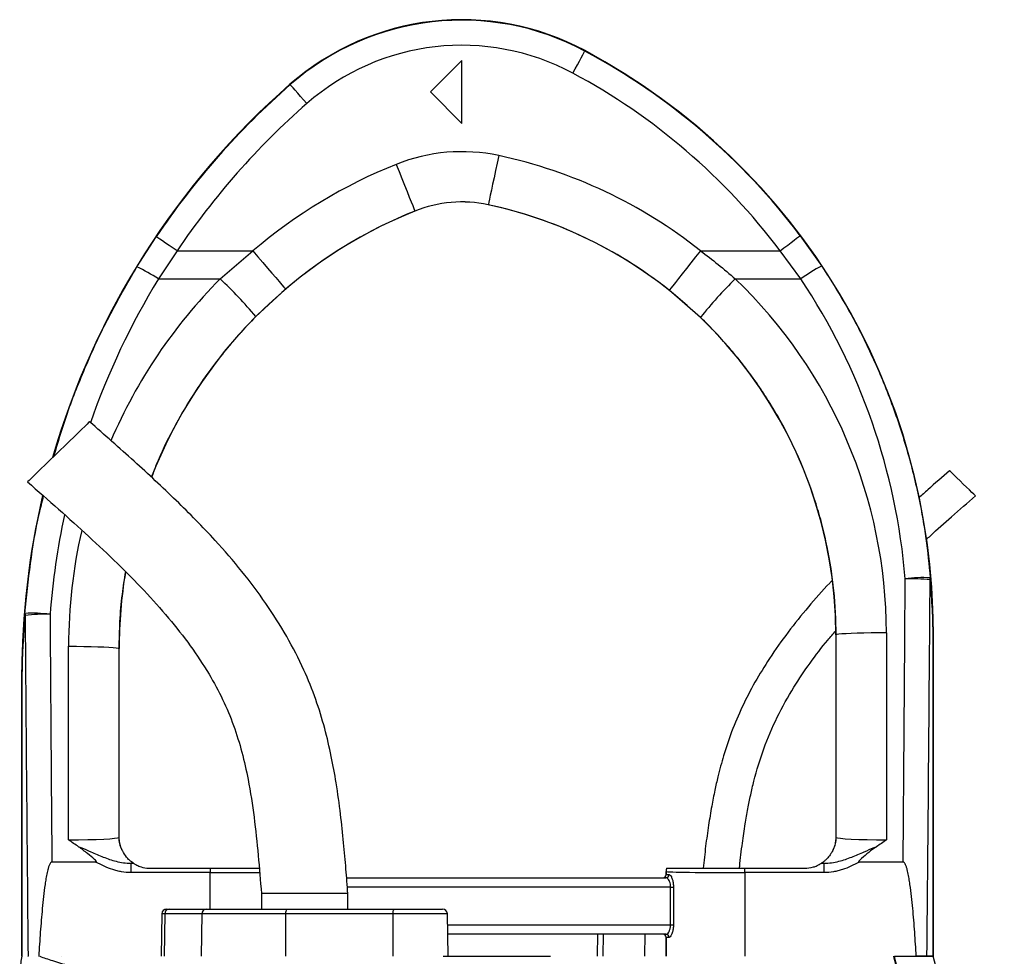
# Model space of a CAD drawing. Extents: x -35 to 1192, y 7 to 1887.
# Tile 14 of 14: x 781 to 1094, y 1589 to 1887. Entities that reach past the tile are written whole.
import ezdxf

# ---------------------------------------------------------------- set-up
doc = ezdxf.new("R2010")
doc.units = 0
doc.layers.get('0').update_dxf_attribs({"linetype": 'CONTINUOUS'})

msp = doc.modelspace()

# ---------------------------------------------------------------- linework, layer by layer
at = {"color": 7, "linetype": 'CONTINUOUS'}
for p, q in [((960.89, 1877.51), (960.96, 1877.64)), ((921.75, 1874.49), (911.75, 1864.49)), ((921.75, 1854.49), (921.75, 1874.49)), ((867.18, 1866.82), (867.08, 1866.94)), ((911.75, 1864.49), (921.75, 1854.49)), ((906.83, 1826.62), (906.84, 1826.6)), ((930.15, 1828.61), (930.15, 1828.6)), ((818.38, 1808.82), (824.53, 1818.43)), ((1029.4, 1818.77), (1036.25, 1809.11)), ((831.17, 1813.96), (825.21, 1805.02)), ((831.17, 1813.96), (855.3, 1813.96)), ((844.86, 1805.02), (855.3, 1813.96)), ((997.68, 1813.96), (1023.01, 1813.96)), ((1029.6, 1805.02), (1023.01, 1813.96)), ((825.21, 1805.02), (844.86, 1805.02)), ((1008.75, 1805.02), (1029.6, 1805.02)), ((865.65, 1801.76), (856.22, 1793.04)), ((997.68, 1792.76), (987.74, 1801.42)), ((1040.75, 1691.72), (1040.75, 1627.49)), ((1040.85, 1691.72), (1040.75, 1691.72)), ((1040.9, 1627.33), (1040.85, 1691.72)), ((1056.85, 1692.43), (1056.9, 1626.56)), ((1071.69, 1692.55), (1071.75, 1692.55)), ((1071.69, 1589.49), (1071.69, 1692.55)), ((1071.69, 1692.55), (1071.69, 1589.49)), ((1071.75, 1589.49), (1071.75, 1692.55)), ((796.59, 1626.56), (796.64, 1688.13)), ((812.64, 1687.41), (812.59, 1627.33)), ((812.64, 1687.41), (812.75, 1687.41)), ((812.75, 1627.49), (812.75, 1687.41)), ((781.75, 1678.83), (781.75, 1589.49)), ((781.81, 1678.83), (781.75, 1678.83)), ((781.81, 1678.83), (781.81, 1589.49)), ((781.81, 1589.49), (781.81, 1678.83)), ((812.59, 1627.33), (812.75, 1627.49)), ((1040.75, 1627.49), (1040.9, 1627.33)), ((805.36, 1619.49), (791.33, 1619.49)), ((816.41, 1619.1), (817.3, 1619.1)), ((816.41, 1619.1), (816.41, 1616.1)), ((822.75, 1617.49), (841.74, 1617.49)), ((841.74, 1617.49), (841.74, 1616.1)), ((986.75, 1616.49), (986.75, 1615.49)), ((986.76, 1616.48), (986.75, 1616.49)), ((986.76, 1615.49), (986.76, 1616.48)), ((1011.75, 1617.49), (1030.75, 1617.49)), ((1011.75, 1616.1), (1011.75, 1617.49)), ((1036.2, 1619.1), (1037.08, 1619.1)), ((1037.08, 1616.1), (1037.08, 1619.1)), ((1062.16, 1619.49), (1048.14, 1619.49)), ((841.74, 1616.1), (816.41, 1616.1)), ((841.74, 1604.49), (841.74, 1616.1)), ((885.11, 1614.49), (986.71, 1614.49)), ((986.75, 1615.49), (986.76, 1615.49)), ((986.76, 1615.49), (987.68, 1615.49)), ((1011.75, 1616.1), (1011.75, 1589.49)), ((1037.08, 1616.1), (1011.75, 1616.1)), ((988.19, 1611.49), (885.34, 1611.49)), ((988.19, 1611.49), (989.1, 1611.49)), ((988.19, 1599.49), (988.19, 1611.49)), ((989.1, 1611.49), (989.1, 1599.49)), ((858, 1609.49), (858, 1604.49)), ((871.75, 1609.49), (858, 1609.49)), ((885.5, 1609.49), (871.75, 1609.49)), ((885.5, 1604.49), (885.5, 1609.49)), ((827.84, 1604.49), (828.64, 1604.49)), ((828.64, 1604.49), (840.49, 1604.49)), ((840.49, 1604.49), (865.97, 1604.49)), ((865.97, 1604.49), (900.09, 1604.49)), ((900.09, 1604.49), (915.65, 1604.49)), ((826.34, 1603.01), (826.11, 1589.49)), ((827.23, 1603.01), (826.34, 1603.01)), ((827.23, 1603.01), (827.01, 1589.49)), ((839.08, 1603.01), (827.23, 1603.01)), ((839.08, 1603.01), (838.86, 1589.49)), ((865.71, 1603.01), (839.08, 1603.01)), ((865.71, 1603.01), (865.67, 1589.49)), ((899.83, 1603.01), (865.71, 1603.01)), ((899.83, 1603.01), (899.79, 1589.49)), ((917.15, 1603.01), (899.83, 1603.01)), ((917.39, 1589.49), (917.15, 1603.01)), ((917.22, 1599.49), (988.19, 1599.49)), ((988.19, 1599.49), (989.1, 1599.49)), ((986.71, 1596.49), (917.27, 1596.49)), ((964.89, 1596.49), (964.77, 1589.49)), ((966.69, 1596.49), (966.58, 1589.49)), ((980, 1596.49), (979.9, 1589.49)), ((986.75, 1595.49), (986.75, 1589.49)), ((986.76, 1595.49), (986.75, 1595.49)), ((986.76, 1589.49), (986.76, 1595.49)), ((987.68, 1595.49), (986.76, 1595.49)), ((783.73, 1589.49), (783.74, 1589.49)), ((787.16, 1589.49), (787.28, 1589.49)), ((794.26, 1589.49), (794.26, 1589.49)), ((915.81, 1589.49), (949.96, 1589.49)), ((1059.46, 1589.49), (1062.77, 1589.49)), ((1071.69, 1589.49), (1069.74, 1589.49)), ((1071.69, 1589.49), (1071.69, 1589.49))]:
    msp.add_line(p, q, dxfattribs=at)
at = {"color": 7, "linetype": 'CONTINUOUS', "flags": 128}
for points in [[(957.11, 1870.46), (957.84, 1871.82), (958.54, 1873.13), (959.19, 1874.34), (959.76, 1875.4), (960.23, 1876.28), (960.58, 1876.94), (960.81, 1877.35), (960.89, 1877.51)], [(872.45, 1860.81), (871.43, 1861.97), (870.45, 1863.09), (869.55, 1864.12), (868.75, 1865.03), (868.1, 1865.77), (867.6, 1866.34), (867.29, 1866.69), (867.18, 1866.82)], [(933.51, 1844.25), (932.99, 1841.83), (932.48, 1839.47), (932, 1837.22), (931.56, 1835.14), (931.16, 1833.28), (930.81, 1831.69), (930.54, 1830.4), (930.33, 1829.44), (930.2, 1828.84), (930.15, 1828.61)], [(900.87, 1841.46), (901.79, 1839.17), (902.69, 1836.92), (903.55, 1834.79), (904.34, 1832.82), (905.05, 1831.06), (905.66, 1829.54), (906.15, 1828.32), (906.52, 1827.41), (906.75, 1826.84), (906.83, 1826.62)], [(831.17, 1813.96), (829.89, 1814.82), (828.66, 1815.65), (827.52, 1816.42), (826.52, 1817.09), (825.69, 1817.65), (825.07, 1818.07), (824.68, 1818.33), (824.53, 1818.43)], [(1023.01, 1813.96), (1024.24, 1814.89), (1025.43, 1815.78), (1026.52, 1816.61), (1027.49, 1817.33), (1028.28, 1817.93), (1028.88, 1818.38), (1029.26, 1818.66), (1029.4, 1818.77)], [(855.3, 1813.96), (856.9, 1812.07), (858.46, 1810.23), (859.95, 1808.48), (861.32, 1806.86), (862.55, 1805.41), (863.61, 1804.17), (864.47, 1803.16), (865.1, 1802.41), (865.5, 1801.94), (865.65, 1801.76)], [(997.68, 1813.96), (996.15, 1812.02), (994.65, 1810.13), (993.22, 1808.33), (991.9, 1806.66), (990.72, 1805.17), (989.7, 1803.89), (988.88, 1802.86), (988.27, 1802.09), (987.89, 1801.61), (987.74, 1801.42)], [(803.31, 1759.57), (803.28, 1759.54), (803.03, 1759.29), (802.52, 1758.8), (801.79, 1758.09), (800.83, 1757.16), (799.68, 1756.05), (798.38, 1754.79), (796.94, 1753.39), (795.42, 1751.91), (793.84, 1750.39), (792.25, 1748.85), (790.69, 1747.34), (789.21, 1745.9), (787.83, 1744.56), (786.6, 1743.37), (785.55, 1742.35), (784.7, 1741.53), (784.08, 1740.92), (783.7, 1740.55), (783.57, 1740.43)], [(1085.19, 1736), (1085.06, 1736.12), (1084.67, 1736.49), (1084.07, 1737.08), (1083.27, 1737.86), (1082.33, 1738.76), (1081.32, 1739.75), (1080.28, 1740.75), (1079.3, 1741.7), (1078.43, 1742.55), (1077.72, 1743.24), (1077.22, 1743.72), (1076.96, 1743.97), (1076.93, 1744)], [(1056.85, 1692.43), (1054.38, 1692.42), (1051.96, 1692.39), (1049.66, 1692.35), (1047.54, 1692.29), (1045.64, 1692.22), (1044.01, 1692.13), (1042.69, 1692.04), (1041.71, 1691.94), (1041.09, 1691.83), (1040.85, 1691.72)], [(796.64, 1688.13), (799.12, 1688.12), (801.53, 1688.09), (803.83, 1688.05), (805.96, 1687.99), (807.86, 1687.91), (809.49, 1687.83), (810.81, 1687.73), (811.79, 1687.63), (812.4, 1687.52), (812.64, 1687.41)]]:
    msp.add_lwpolyline(points, dxfattribs=at)
at = {"color": 7, "linetype": 'CONTINUOUS'}
for centre, radius, start, end in [((921.75, 1804.49), 83, 61.8071, 131.1995), ((921.75, 1804.49), 82.85, 61.8071, 131.1995), ((921.75, 1804.49), 74.85, 61.8071, 131.1995), ((861.75, 1692.55), 209.85, 36.9744, 61.8071), ((861.75, 1692.55), 210, 0, 61.8071), ((861.75, 1692.55), 201.85, 36.9744, 61.8071), ((1031.75, 1678.83), 250, 131.1995, 163.8966), ((1031.75, 1678.83), 249.85, 131.1995, 146.0329), ((1031.75, 1678.83), 241.85, 131.1995, 146.0329), ((921.75, 1789.49), 56.01, 77.8776, 111.8839), ((900.75, 1691.72), 156.01, 51.5862, 77.8776), ((962.75, 1687.41), 166.01, 111.8839, 130.3355), ((921.75, 1789.49), 40.01, 77.8776, 111.8839), ((962.75, 1687.41), 150, 111.8839, 158.7279), ((962.75, 1687.41), 150.01, 111.8839, 130.3355), ((921.75, 1789.49), 40, 77.8776, 111.8839), ((900.75, 1691.72), 140.01, 51.5862, 77.8776), ((900.75, 1691.72), 140, 0, 77.8776), ((796.02, 1760.63), 53.13, 56.6669, 65.1067), ((1061.33, 1760.8), 54.43, 117.4439, 125.6683), ((751.39, 1705.01), 136.89, 40.0234, 46.9374), ((1107.33, 1704.84), 140.55, 134.5385, 141.2772), ((1031.75, 1678.83), 250, 166.7597, 180), ((962.75, 1687.41), 150, 170.6701, 180), ((1068.59, 1663.15), 46.82, 87.2992, 97.0737), ((1064.07, 1649.14), 60.48, 83.6577, 91.1732), ((1068.28, 1709.77), 2.52, 347.9961, 3.1363), ((785.15, 1651.82), 46.82, 83.1379, 92.9139), ((785, 1698.47), 2.23, 177.2529, 193.6076), ((789.54, 1637.2), 61.12, 88.871, 96.3023), ((820.59, 1627.33), 8, 180.0189, 209.1257), ((1032.9, 1627.33), 8, 330.8745, 359.981), ((822.75, 1627.49), 10, 236.7363, 236.9813), ((989.76, 1616.48), 3, 160.3652, 179.9807), ((1030.75, 1627.49), 10, 303.0187, 303.2637), ((985.76, 1615.49), 1, 270.0041, 0.0045), ((986.69, 1615.47), 0.982, 271.0981, 1.0562), ((827.84, 1602.99), 1.5, 90, 179), ((828.69, 1603.03), 1.46, 91.7957, 180.7681), ((840.54, 1603.03), 1.46, 91.7957, 180.7682), ((868.02, 1603.37), 2.33, 151.2671, 188.6911), ((902.13, 1603.37), 2.33, 151.2677, 188.6906), ((915.65, 1602.99), 1.5, 1, 90), ((985.76, 1595.49), 1, 359.9955, 89.9959), ((986.69, 1595.51), 0.982, 358.9438, 88.9019)]:
    msp.add_arc(centre, radius, start, end, dxfattribs=at)
for centre, major_axis, ratio, start_param, end_param in [((1031.75, 1679.38), (0, 241.75), 1, 1.024276, 1.233998), ((962.75, 1688), (0, 166.11), 1, 0.789084, 1.165564), ((900.75, 1692.31), (0, 156.1), 1, 4.71317, 5.519111), ((861.75, 1693.07), (0, 201.76), 1, 4.794455, 5.3006), ((1031.75, 1679.38), (0, 241.75), 1, 1.36019, 1.492437), ((962.75, 1688), (0, 166.11), 1, 1.346222, 1.570015), ((971.75, 1999.67), (0, 2056.47), 0.044737, 4.52645, 4.570871), ((971.75, 1999.31), (0, 2056.47), 0.048627, 4.511762, 4.570871), ((881.75, 1999.31), (0, 2056.47), 0.048627, 1.71787, 1.771423), ((881.75, 1999.67), (0, 2056.47), 0.044737, 1.71787, 1.756735), ((796.6, 1627.34), (16, 0.01), 0.048575, 4.712297, 6.265657), ((820.75, 1627.49), (5.66, 5.66), 0.999695, 2.356347, 2.357638), ((1032.75, 1627.49), (5.66, -5.66), 0.999695, 0.783955, 0.785246), ((1056.9, 1627.34), (16, -0.01), 0.048575, 3.15912, 4.712481), ((796.6, 1619.34), (24, 0), 0.017486, 5.683962, 5.749965), ((989.75, 1616.49), (-2.12, 2.12), 0.999695, 0.445606, 0.785246), ((1011.75, 1616.49), (25, 0), 0.01536, 3.159046, 4.712389), ((1056.9, 1619.34), (24, 0), 0.017486, 3.674813, 3.740816), ((841.74, 1616.49), (25, 0), 0.01536, 4.712389, 5.395497), ((985.75, 1615.49), (-1, 0), 0.999848, 1.570796, 3.141593), ((985.75, 1595.49), (1, 0), 0.999848, 0, 1.570796)]:
    msp.add_ellipse(centre, major_axis=major_axis, ratio=ratio, start_param=start_param, end_param=end_param, dxfattribs=at)
for points, knots in [([(997.68, 1813.96), (999.58, 1812.53), (1003.37, 1809.68), (1006.96, 1806.58), (1008.75, 1805.02)], [0, 0, 0, 0, 0.499417, 1, 1, 1, 1]), ([(791.96, 1748.56), (793.24, 1752.86), (796.09, 1762.35), (801.93, 1777.2), (809.27, 1793.12), (815.34, 1803.58), (818.38, 1808.82)], [0, 0, 0, 0, 0.203587, 0.450612, 0.724582, 1, 1, 1, 1]), ([(1036.25, 1809.11), (1039.11, 1804.6), (1044.85, 1795.58), (1052.11, 1781.26), (1058.39, 1766.34), (1063.52, 1750.84), (1067.13, 1736.12), (1069.55, 1722.45), (1070.38, 1714.1), (1070.8, 1709.91)], [0, 0, 0, 0, 0.150727, 0.301897, 0.453067, 0.607923, 0.762779, 0.881176, 1, 1, 1, 1]), ([(856.22, 1793.04), (854.37, 1791.12), (850.67, 1787.27), (845.49, 1781.11), (840.61, 1774.68), (835.25, 1766.75), (829.77, 1757.18), (825.43, 1748.42), (823.52, 1743.17), (823.03, 1741.82)], [0, 0, 0, 0, 0.1302587, 0.2605179, 0.392289, 0.5240601, 0.7271773, 0.9302947, 1, 1, 1, 1]), ([(1040.85, 1691.72), (1040.85, 1696.45), (1040.61, 1701.16), (1039.65, 1710.52), (1038.94, 1715.17), (1037.51, 1722.11), (1036.98, 1724.42), (1035.79, 1728.99), (1035.15, 1731.25), (1033.04, 1737.96), (1031.42, 1742.35), (1027.75, 1750.93), (1025.71, 1755.14), (1022.31, 1761.3), (1021.12, 1763.33), (1019.25, 1766.35), (1018.62, 1767.35), (1017.32, 1769.33), (1016.66, 1770.31), (1013.3, 1775.16), (1010.44, 1778.89), (1004.33, 1786.05), (1001.1, 1789.48), (997.68, 1792.76)], [0, 0, 0, 0, 0.125, 0.125, 0.25, 0.25, 0.3125, 0.3125, 0.375, 0.375, 0.5, 0.5, 0.625, 0.625, 0.6875, 0.6875, 0.71875, 0.71875, 0.75, 0.75, 0.875, 0.875, 1, 1, 1, 1]), ([(885.5, 1609.49), (885.3, 1612.06), (884.89, 1617.42), (884.17, 1625.82), (883.19, 1634.98), (881.91, 1644.17), (880.26, 1653.28), (878.18, 1662.17), (875.37, 1671.39), (871.41, 1681.22), (866.11, 1691.45), (859.47, 1701.93), (851.82, 1712.11), (842.33, 1723.08), (830.84, 1734.73), (817.39, 1747.19), (808.06, 1755.4), (803.31, 1759.57)], [0, 0, 0, 0, 0.043407, 0.090631, 0.142151, 0.198664, 0.246894, 0.298241, 0.3524, 0.409137, 0.476507, 0.546402, 0.617933, 0.690926, 0.790712, 0.893453, 1, 1, 1, 1]), ([(1076.93, 1744), (1074.63, 1741.98), (1071.36, 1739.12), (1068.12, 1736.23), (1067.16, 1735.37)], [0, 0, 0, 0, 0.704692, 1, 1, 1, 1]), ([(783.57, 1740.43), (786.87, 1737.53), (793.41, 1731.81), (802.99, 1723.21), (812.11, 1714.62), (820.64, 1706.01), (828.44, 1697.3), (835.4, 1688.46), (841.17, 1679.8), (845.77, 1671.31), (849.26, 1662.99), (851.89, 1654.43), (854.08, 1644.69), (855.75, 1633.72), (857, 1621.62), (857.67, 1613.52), (858, 1609.49)], [0, 0, 0, 0, 0.084023, 0.1662, 0.246111, 0.323427, 0.397904, 0.469469, 0.538288, 0.596654, 0.653835, 0.710577, 0.767575, 0.844652, 0.922573, 1, 1, 1, 1]), ([(782.77, 1698.58), (783.3, 1703.88), (784.35, 1714.5), (786.45, 1726.97), (788.22, 1734.04), (788.69, 1735.92)], [0, 0, 0, 0, 0.422546, 0.845963, 1, 1, 1, 1]), ([(1069.52, 1722.1), (1069.96, 1722.5), (1072.62, 1724.93), (1077.85, 1729.56), (1082.65, 1733.77), (1085.19, 1736)], [0, 0, 0, 0, 0.084458, 0.517235, 1, 1, 1, 1]), ([(814.7, 1711.89), (814.32, 1709.48), (813.5, 1704.22), (812.8, 1696.05), (812.69, 1690.29), (812.64, 1687.41)], [0, 0, 0, 0, 0.297727, 0.648863, 1, 1, 1, 1]), ([(1039.52, 1708.99), (1039.28, 1708.75), (1036.69, 1706.04), (1031.94, 1700.66), (1025.48, 1692.67), (1019.82, 1684.66), (1014.95, 1676.72), (1010.9, 1668.96), (1007.56, 1661.14), (1005.44, 1654.78), (1004.08, 1649.97), (1003.15, 1646.32), (1002.18, 1642.07), (1001.18, 1636.95), (1000.2, 1631), (999.29, 1624.42), (998.81, 1619.83), (998.56, 1617.49)], [0, 0, 0, 0, 0.010076, 0.109631, 0.209802, 0.310362, 0.396343, 0.482254, 0.56603, 0.644661, 0.678212, 0.712476, 0.75473, 0.805653, 0.865005, 0.931171, 1, 1, 1, 1]), ([(1071.69, 1692.55), (1071.68, 1692.87), (1071.68, 1693.95), (1071.63, 1696.42), (1071.43, 1701.61), (1071.03, 1706.1), (1070.75, 1709.25)], [0, 0, 0, 0, 0.047893, 0.162319, 0.413975, 1, 1, 1, 1]), ([(1070.8, 1709.91), (1071.07, 1706.64), (1071.45, 1701.95), (1071.64, 1696.55), (1071.68, 1693.99), (1071.69, 1692.88), (1071.69, 1692.55)], [0, 0, 0, 0, 0.582941, 0.834478, 0.950601, 1, 1, 1, 1]), ([(781.81, 1678.83), (781.81, 1679.31), (781.81, 1679.77), (781.82, 1680.66), (781.83, 1681.11), (781.84, 1681.97), (781.85, 1682.39), (781.87, 1683.23), (781.88, 1683.64), (781.92, 1684.88), (781.95, 1685.7), (782.02, 1687.32), (782.05, 1688.13), (782.17, 1690.55), (782.27, 1692.16), (782.5, 1695.37), (782.62, 1696.98), (782.77, 1698.58)], [0, 0, 0, 0, 0.0625, 0.0625, 0.125, 0.125, 0.1875, 0.1875, 0.25, 0.25, 0.375, 0.375, 0.5, 0.5, 0.75, 0.75, 1, 1, 1, 1]), ([(782.83, 1697.95), (782.68, 1696.4), (782.54, 1694.86), (782.31, 1691.77), (782.2, 1690.22), (782.07, 1687.88), (782.03, 1687.1), (781.96, 1685.53), (781.93, 1684.75), (781.89, 1683.55), (781.88, 1683.15), (781.86, 1682.34), (781.85, 1681.93), (781.83, 1681.09), (781.83, 1680.65), (781.82, 1679.99), (781.82, 1679.76), (781.81, 1679.3), (781.81, 1679.07), (781.81, 1678.83)], [0, 0, 0, 0, 0.25, 0.25, 0.5, 0.5, 0.625, 0.625, 0.75, 0.75, 0.8125, 0.8125, 0.875, 0.875, 0.9375, 0.9375, 0.96875, 0.96875, 1, 1, 1, 1]), ([(1010.1, 1617.49), (1010.12, 1617.7), (1010.37, 1620.38), (1010.96, 1625.09), (1011.83, 1631.2), (1012.72, 1636.3), (1013.64, 1640.84), (1015.15, 1647.25), (1017.65, 1655.63), (1021.94, 1665.66), (1027.01, 1674.72), (1032.51, 1682.84), (1037.01, 1688.78), (1039.86, 1692.09), (1040.71, 1693.07)], [0, 0, 0, 0, 0.007675, 0.097131, 0.171296, 0.230494, 0.284154, 0.33851, 0.468129, 0.599456, 0.73129, 0.842311, 0.953297, 1, 1, 1, 1]), ([(799.84, 1624.33), (798.76, 1625.06), (797.67, 1625.8), (796.6, 1626.56), (796.59, 1626.56)], [0, 0, 0, 0, 0.993567, 1, 1, 1, 1]), ([(813.6, 1623.44), (813.47, 1623.75), (813.2, 1624.36), (812.93, 1625.43), (812.8, 1626.42), (812.77, 1626.82), (812.75, 1627.19), (812.75, 1627.39), (812.75, 1627.48)], [0, 0, 0, 0, 0.401901, 0.800517, 0.871225, 0.942344, 0.974178, 1, 1, 1, 1]), ([(1040.75, 1627.48), (1040.75, 1627.37), (1040.75, 1627.14), (1040.72, 1626.63), (1040.64, 1625.93), (1040.5, 1625.19), (1040.24, 1624.3), (1040.03, 1623.78), (1039.89, 1623.44)], [0, 0, 0, 0, 0.02998, 0.071345, 0.178095, 0.380918, 0.584655, 1, 1, 1, 1]), ([(1056.9, 1626.56), (1056.9, 1626.56), (1055.83, 1625.8), (1054.74, 1625.06), (1053.66, 1624.33)], [0, 0, 0, 0, 0.006432, 1, 1, 1, 1]), ([(805.36, 1619.49), (805.39, 1619.49), (805.43, 1619.49), (805.48, 1619.51), (805.5, 1619.53), (805.51, 1619.56), (805.51, 1619.59), (805.49, 1619.67), (805.31, 1619.93), (804.37, 1620.78), (802.53, 1622.32), (800.8, 1623.62), (799.84, 1624.33)], [0, 0, 0, 0, 0.012381, 0.016903, 0.020091, 0.023296, 0.027091, 0.03358, 0.054177, 0.149756, 0.529054, 1, 1, 1, 1]), ([(799.84, 1624.33), (800.08, 1624.25), (801.4, 1623.77), (804, 1622.61), (807.67, 1621.01), (811.12, 1619.83), (814.06, 1619.21), (815.63, 1619.14), (816.41, 1619.1)], [0, 0, 0, 0, 0.044497, 0.237938, 0.484775, 0.731118, 0.865653, 1, 1, 1, 1]), ([(817.26, 1619.13), (817.14, 1619.2), (816.95, 1619.31), (815.99, 1620.1), (814.95, 1621.13), (813.97, 1622.64), (813.68, 1623.27), (813.6, 1623.44)], [0, 0, 0, 0, 0.300696, 0.473628, 0.646768, 0.903513, 1, 1, 1, 1]), ([(1039.89, 1623.44), (1039.81, 1623.26), (1039.57, 1622.72), (1038.73, 1621.41), (1037.72, 1620.28), (1036.93, 1619.62), (1036.39, 1619.22), (1036.29, 1619.16), (1036.23, 1619.13)], [0, 0, 0, 0, 0.100066, 0.296153, 0.491654, 0.654259, 0.816871, 1, 1, 1, 1]), ([(1037.08, 1619.1), (1037.87, 1619.14), (1039.44, 1619.21), (1042.37, 1619.83), (1045.83, 1621.01), (1049.5, 1622.61), (1052.1, 1623.77), (1053.41, 1624.25), (1053.66, 1624.33)], [0, 0, 0, 0, 0.134346, 0.268881, 0.515225, 0.762062, 0.955502, 1, 1, 1, 1]), ([(1053.66, 1624.33), (1052.84, 1623.75), (1051.21, 1622.59), (1049.44, 1621.03), (1048.36, 1620.1), (1048.06, 1619.75), (1048, 1619.64), (1047.99, 1619.59), (1047.99, 1619.56), (1048, 1619.53), (1048.02, 1619.51), (1048.06, 1619.49), (1048.1, 1619.49), (1048.13, 1619.49), (1048.14, 1619.49)], [0, 0, 0, 0, 0.3941262, 0.7888238, 0.9222307, 0.9580565, 0.9661938, 0.9729336, 0.9764028, 0.9799007, 0.9829363, 0.987562, 0.9967046, 1, 1, 1, 1]), ([(791.33, 1619.49), (791.25, 1619.49), (791.17, 1619.46), (791.04, 1619.37), (790.98, 1619.31), (790.82, 1619.13), (790.74, 1618.99), (790.52, 1618.56), (790.41, 1618.27), (790.2, 1617.66), (790.12, 1617.35), (789.96, 1616.73), (789.88, 1616.42), (789.68, 1615.49), (789.56, 1614.86), (789.35, 1613.6), (789.25, 1612.97), (788.97, 1611.08), (788.82, 1609.81), (788.53, 1607.28), (788.4, 1606.01), (788.04, 1602.21), (787.84, 1599.66), (787.47, 1594.58), (787.31, 1592.03), (787.16, 1589.49)], [0, 0, 0, 0, 0.007812, 0.007812, 0.015625, 0.015625, 0.03125, 0.03125, 0.0625, 0.0625, 0.09375, 0.09375, 0.125, 0.125, 0.1875, 0.1875, 0.25, 0.25, 0.375, 0.375, 0.5, 0.5, 0.75, 0.75, 1, 1, 1, 1]), ([(816.41, 1616.1), (815.43, 1616.1), (814.46, 1616.19), (813.03, 1616.44), (812.55, 1616.54), (811.61, 1616.77), (811.14, 1616.91), (808.81, 1617.67), (807.05, 1618.51), (805.36, 1619.49)], [0, 0, 0, 0, 0.25, 0.25, 0.375, 0.375, 0.5, 0.5, 1, 1, 1, 1]), ([(817.3, 1619.1), (817.33, 1619.08), (817.39, 1619.05), (817.77, 1618.81), (818.51, 1618.41), (819.98, 1617.81), (821.51, 1617.51), (822.55, 1617.49), (822.75, 1617.49)], [0, 0, 0, 0, 0.0969935, 0.1933788, 0.3304691, 0.5488874, 0.9114298, 1, 1, 1, 1]), ([(841.74, 1617.49), (842.75, 1617.49), (844.77, 1617.49), (848.14, 1617.49), (851.74, 1617.49), (854.98, 1617.49), (856.69, 1617.49), (857.31, 1617.49)], [0, 0, 0, 0, 0.179408, 0.358817, 0.606861, 0.854903, 1, 1, 1, 1]), ([(986.93, 1617.49), (986.99, 1617.49), (987.11, 1617.49), (987.83, 1617.49), (989.15, 1617.49), (991.23, 1617.49), (993.91, 1617.49), (997.08, 1617.49), (1000.68, 1617.49), (1004.41, 1617.49), (1008.13, 1617.49), (1010.55, 1617.49), (1011.75, 1617.49)], [0, 0, 0, 0, 0.078966, 0.157932, 0.266793, 0.375654, 0.484525, 0.593396, 0.702387, 0.811378, 0.905689, 1, 1, 1, 1]), ([(1030.75, 1617.49), (1031.73, 1617.57), (1033.15, 1617.69), (1034.75, 1618.3), (1035.55, 1618.71), (1036, 1618.98), (1036.17, 1619.09), (1036.19, 1619.1), (1036.2, 1619.1)], [0, 0, 0, 0, 0.4251618, 0.6139815, 0.7707696, 0.8740449, 0.9608675, 1, 1, 1, 1]), ([(1048.14, 1619.49), (1046.45, 1618.51), (1044.69, 1617.67), (1042.36, 1616.91), (1041.89, 1616.77), (1040.95, 1616.54), (1040.47, 1616.44), (1039.04, 1616.19), (1038.07, 1616.1), (1037.08, 1616.1)], [0, 0, 0, 0, 0.5, 0.5, 0.625, 0.625, 0.75, 0.75, 1, 1, 1, 1]), ([(1066.33, 1589.49), (1066.19, 1592.03), (1066.02, 1594.58), (1065.66, 1599.67), (1065.46, 1602.21), (1065.1, 1606.02), (1064.97, 1607.29), (1064.68, 1609.83), (1064.52, 1611.09), (1064.25, 1612.99), (1064.15, 1613.62), (1063.93, 1614.87), (1063.81, 1615.5), (1063.61, 1616.43), (1063.54, 1616.75), (1063.38, 1617.36), (1063.29, 1617.67), (1063.09, 1618.28), (1062.98, 1618.57), (1062.75, 1619), (1062.67, 1619.14), (1062.51, 1619.32), (1062.46, 1619.37), (1062.32, 1619.46), (1062.24, 1619.49), (1062.16, 1619.49)], [0, 0, 0, 0, 0.25, 0.25, 0.5, 0.5, 0.625, 0.625, 0.75, 0.75, 0.8125, 0.8125, 0.875, 0.875, 0.90625, 0.90625, 0.9375, 0.9375, 0.96875, 0.96875, 0.984375, 0.984375, 0.992187, 0.992187, 1, 1, 1, 1]), ([(988.19, 1611.49), (988.18, 1611.8), (988.14, 1612.44), (987.86, 1613.29), (987.49, 1613.97), (987.07, 1614.41), (986.83, 1614.46), (986.71, 1614.49)], [0, 0, 0, 0, 0.1911764, 0.3844558, 0.5897839, 0.8133903, 1, 1, 1, 1]), ([(987.68, 1615.49), (987.78, 1615.45), (988.02, 1615.38), (988.42, 1614.79), (988.79, 1613.88), (989.05, 1612.75), (989.08, 1611.91), (989.1, 1611.49)], [0, 0, 0, 0, 0.181685, 0.399994, 0.604014, 0.801045, 1, 1, 1, 1]), ([(986.71, 1596.49), (986.85, 1596.52), (987.13, 1596.6), (987.59, 1597.15), (987.98, 1597.96), (988.17, 1598.81), (988.19, 1599.33), (988.19, 1599.49)], [0, 0, 0, 0, 0.229065, 0.458567, 0.687938, 0.902147, 1, 1, 1, 1]), ([(989.1, 1599.49), (989.1, 1599.27), (989.08, 1598.59), (988.9, 1597.47), (988.53, 1596.38), (988.08, 1595.63), (987.81, 1595.54), (987.68, 1595.49)], [0, 0, 0, 0, 0.10208, 0.322782, 0.552387, 0.777037, 1, 1, 1, 1]), ([(781.75, 1589.49), (781.64, 1588.79), (781.42, 1587.39), (781.2, 1586), (781.09, 1585.3)], [0, 0, 0, 0, 0.500006, 1, 1, 1, 1]), ([(787.45, 1589.49), (788.75, 1589.04), (791.34, 1588.15), (796.64, 1586.56), (802.75, 1584.8), (809.59, 1582.88), (817.01, 1580.82), (825.1, 1578.58), (833.84, 1576.16), (842.54, 1573.77), (851, 1571.43), (859.08, 1569.2), (867.44, 1566.89), (876.06, 1564.5), (883.14, 1562.55), (887.34, 1561.39), (888.56, 1561.05)], [0, 0, 0, 0, 0.0874123, 0.175009, 0.2624201, 0.3430614, 0.4220241, 0.5012667, 0.5805147, 0.6594847, 0.7222022, 0.7849874, 0.8477066, 0.9109724, 0.9742386, 1, 1, 1, 1]), ([(1074.24, 1513.15), (1073.25, 1519.78), (1071.29, 1533.05), (1067.5, 1552.83), (1063.4, 1571.63), (1060.58, 1583.84), (1059.16, 1589.49), (1059.16, 1589.49)], [0, 0, 0, 0, 0.258568, 0.517113, 0.775633, 0.999999, 1, 1, 1, 1]), ([(1059.28, 1589.49), (1059.28, 1589.49), (1060.68, 1583.86), (1063.49, 1571.64), (1067.59, 1552.85), (1071.38, 1533.07), (1073.35, 1519.79), (1074.33, 1513.15)], [0, 0, 0, 0, 0.000001, 0.224038, 0.482641, 0.741299, 1, 1, 1, 1]), ([(1062.77, 1589.49), (1064.15, 1589.49), (1066.9, 1589.49), (1069.64, 1589.49), (1071.42, 1589.49), (1071.64, 1589.49), (1071.75, 1589.49)], [0, 0, 0, 0, 0.25, 0.5, 0.75, 1, 1, 1, 1]), ([(1069.74, 1589.49), (1069.48, 1589.49), (1068.94, 1589.49), (1067.53, 1589.49), (1066.57, 1589.49), (1066.33, 1589.49)], [0, 0, 0, 0, 0.431026, 0.862058, 1, 1, 1, 1]), ([(1094.36, 1452.25), (1094.14, 1455.41), (1093.33, 1467.2), (1091.05, 1487.54), (1087.54, 1513.25), (1083.13, 1538.82), (1077.96, 1564.27), (1073.82, 1581.08), (1071.75, 1589.49)], [0, 0, 0, 0, 0.068231, 0.25452, 0.440793, 0.627098, 0.813484, 1, 1, 1, 1])]:
    msp.add_open_spline(points, degree=3, knots=knots, dxfattribs=at)
for points in [[(1071.69, 1692.55), (1071.69, 1692.55), (1071.69, 1692.55), (1071.69, 1692.55)], [(781.81, 1678.83), (781.81, 1678.83), (781.81, 1678.83), (781.81, 1678.83)]]:
    msp.add_open_spline(points, degree=3, dxfattribs=at)

doc.saveas('drawing.dxf')
